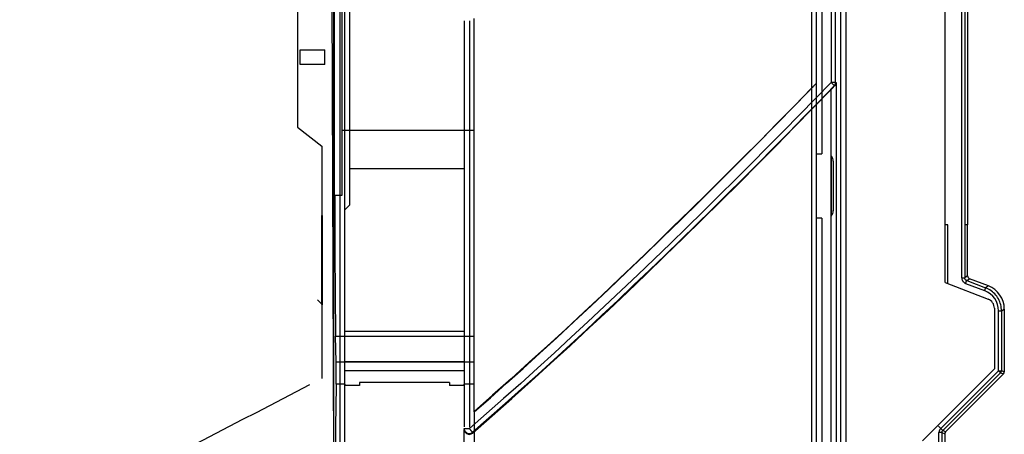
# Model space of a CAD drawing. Header units: millimetres. Extents: x -131 to 243, y -114 to 197.
# Tile 6 of 8: x 45 to 243, y -2 to 81. Entities that reach past the tile are written whole.
import ezdxf

# ---------------------------------------------------------------- set-up
doc = ezdxf.new("R2010")
doc.units = ezdxf.units.MM
doc.layers.add('MAIN-1', color=7, linetype='Continuous')
doc.layers.add('MAIN-2', color=7, linetype='Continuous')

msp = doc.modelspace()

# ---------------------------------------------------------------- linework, layer by layer
at = {"layer": 'MAIN-1'}
for p, q in [((206.31, 161.64), (206.31, 54.39)), ((100.68, 102.47), (100.68, 59.73)), ((108.14, 45.94), (108.14, 100.34)), ((109.61, 100.34), (109.61, 45.94)), ((231.2, 40.02), (231.2, 88.58)), ((136.3, 77.47), (136.3, 81.64)), ((136.3, 73.3), (136.3, 77.47)), ((101.2, 72.37), (101.2, 75.37)), ((101.2, 75.37), (106.2, 75.37)), ((106.2, 72.37), (106.2, 75.37)), ((106.2, 72.37), (101.2, 72.37)), ((136.3, 69.13), (136.3, 73.3)), ((136.3, 64.96), (136.3, 69.13)), ((204.28, 67.61), (200.82, 64.06)), ((201, 64.22), (205, 68.33)), ((204.26, 67.57), (204.26, -88.64)), ((204.33, 67.66), (204.28, 67.61)), ((204.39, 67.72), (204.33, 67.66)), ((204.44, 67.77), (204.39, 67.72)), ((204.49, 67.83), (204.44, 67.77)), ((204.55, 67.88), (204.49, 67.83)), ((204.6, 67.93), (204.55, 67.88)), ((204.65, 67.99), (204.6, 67.93)), ((204.7, 68.04), (204.65, 67.99)), ((204.75, 68.09), (204.7, 68.04)), ((204.8, 68.13), (204.75, 68.09)), ((204.84, 68.18), (204.8, 68.13)), ((204.88, 68.22), (204.84, 68.18)), ((204.92, 68.26), (204.88, 68.22)), ((204.96, 68.3), (204.92, 68.26)), ((205, 68.33), (204.96, 68.3)), ((205.02, 68.36), (205, 68.33)), ((205.04, 68.38), (205.02, 68.36)), ((205.06, 68.4), (205.04, 68.38)), ((205.08, 68.42), (205.06, 68.4)), ((205.1, 68.44), (205.08, 68.42)), ((205.11, 68.45), (205.1, 68.44)), ((205.13, 68.47), (205.11, 68.45)), ((205.14, 68.48), (205.13, 68.47)), ((205.15, 68.5), (205.14, 68.48)), ((205.16, 68.51), (205.15, 68.5)), ((205.17, 68.51), (205.16, 68.51)), ((205.18, 68.52), (205.17, 68.52)), ((205.17, 68.52), (205.17, 68.51)), ((205.26, 68.6), (205.18, 68.53)), ((205.18, 68.53), (205.18, 68.52)), ((205.26, 54.39), (205.26, 68.6)), ((136.3, 60.79), (136.3, 64.96)), ((197.05, 60.18), (201, 64.22)), ((200.82, 64.06), (197.36, 60.53)), ((100.68, 59.73), (105.61, 55.9)), ((136.3, 56.62), (136.3, 60.79)), ((193.14, 56.21), (197.05, 60.18)), ((197.36, 60.53), (193.88, 57)), ((136.3, 59.06), (109.61, 59.06)), ((105.61, 55.9), (105.61, 45.55)), ((136.3, 52.45), (136.3, 56.62)), ((189.27, 52.32), (193.14, 56.21)), ((193.88, 57), (190.38, 53.48)), ((205.26, 41.4), (205.26, 54.39)), ((205.26, 54.39), (206.31, 54.39)), ((208.25, 47.9), (208.25, 53.92)), ((136.3, 48.28), (136.3, 52.45)), ((185.45, 48.5), (189.27, 52.32)), ((190.38, 53.48), (186.88, 49.97)), ((208.65, 52.9), (208.65, 47.9)), ((186.88, 49.97), (183.36, 46.48)), ((136.3, 44.11), (136.3, 48.28)), ((181.67, 44.75), (185.45, 48.5)), ((208.25, 41.87), (208.25, 47.9)), ((208.65, 47.9), (208.65, 42.89)), ((109.61, 45.94), (108.14, 45.94)), ((183.36, 46.48), (179.83, 43)), ((105.61, 45.55), (105.61, 41.89)), ((136.3, 39.94), (136.3, 44.11)), ((177.93, 41.07), (181.67, 44.75)), ((105.61, 41.81), (105.61, 41.89)), ((105.7, 41.89), (105.61, 41.81)), ((105.7, 41.89), (105.61, 41.89)), ((105.61, 23.98), (105.61, 41.81)), ((105.7, 23.89), (105.7, 41.89)), ((179.83, 43), (176.28, 39.53)), ((136.3, 35.77), (136.3, 39.94)), ((174.23, 37.46), (177.93, 41.07)), ((205.26, -88.64), (205.26, 41.4)), ((206.31, 41.4), (205.26, 41.4)), ((206.31, 41.4), (206.31, -89.62)), ((231.2, 28.37), (231.2, 40.02)), ((231.7, 40.02), (231.2, 40.02)), ((231.7, 28.18), (231.7, 40.02)), ((176.28, 39.53), (172.73, 36.07)), ((136.3, 31.59), (136.3, 35.77)), ((172.73, 36.07), (169.17, 32.64)), ((170.58, 33.92), (174.23, 37.46)), ((166.97, 30.45), (170.58, 33.92)), ((169.17, 32.64), (165.58, 29.21)), ((136.3, 27.42), (136.3, 31.59)), ((163.4, 27.05), (166.97, 30.45)), ((165.58, 29.21), (161.98, 25.8)), ((231.2, 28.37), (239.82, 25.06)), ((136.3, 23.25), (136.3, 27.42)), ((161.98, 25.8), (158.36, 22.4)), ((159.87, 23.72), (163.4, 27.05)), ((105.7, 23.89), (104.7, 24.89)), ((105.61, 23.98), (105.61, 23.89)), ((105.61, 23.89), (105.7, 23.89)), ((105.61, 23.89), (105.61, 9.01)), ((136.3, 19.08), (136.3, 23.25)), ((158.36, 22.4), (154.73, 19.01)), ((156.38, 20.45), (159.87, 23.72)), ((241.1, 23.19), (241.1, 10.95)), ((152.93, 17.26), (156.38, 20.45)), ((136.3, 14.91), (136.3, 19.08)), ((154.73, 19.01), (151.07, 15.65)), ((108.48, 12.4), (108.37, 17.57)), ((108.37, 17.57), (136.3, 17.57)), ((149.53, 14.13), (152.93, 17.26)), ((136.3, 10.74), (136.3, 14.91)), ((146.16, 11.07), (149.53, 14.13)), ((151.07, 15.65), (147.4, 12.3)), ((108.48, 7.88), (108.48, 12.4)), ((108.48, 12.4), (136.3, 12.4)), ((147.4, 12.3), (143.71, 8.97)), ((136.3, 6.57), (136.3, 10.74)), ((142.83, 8.08), (146.16, 11.07)), ((241.1, 10.95), (226.6, -3.55)), ((139.55, 5.15), (142.83, 8.08)), ((143.71, 8.97), (140.01, 5.67)), ((110.2, 7.88), (108.48, 7.88)), ((110.2, 7.88), (110.2, 7.59)), ((136.3, 7.88), (134.3, 7.88)), ((134.3, 7.59), (134.3, 7.88)), ((136.3, 2.4), (136.3, 6.57)), ((140.01, 5.67), (136.3, 2.4)), ((136.3, 2.29), (139.55, 5.15)), ((136.3, 2.29), (136.3, 2.4)), ((136.3, 2.29), (136.3, -89.64))]:
    msp.add_line(p, q, dxfattribs=at)
for centre, radius, start, end in [((207.15, 52.9), 1.5, 359.9999, 42.8336), ((207.15, 42.89), 1.5, 317.1665, 359.9999), ((239.1, 23.19), 2, 0, 69)]:
    msp.add_arc(centre, radius, start, end, dxfattribs=at)
for centre, major_axis, ratio, start_param, end_param in [((233.07, 34.45), (0, 1652.48), 0.017426, 1.496117, 1.550734), ((233.95, 34.45), (0, -1651.49), 0.017426, -1.645475, -1.591428), ((122.46, 34.52), (0, 1662.42), 0.008727, 1.533282, 1.564159), ((108.51, 48.49), (0, 35.15), 0.008727, 1.64341, 2.646529), ((122.46, 34.52), (0, 1662.42), 0.008727, 1.564159, 1.60428), ((155.09, 34.59), (3216.52, 1663.72), 0.000001, 1.58695, 1.613806), ((108.64, -36.6), (0, -47.8), 0.008726, -2.766748, -0.278714)]:
    msp.add_ellipse(centre, major_axis=major_axis, ratio=ratio, start_param=start_param, end_param=end_param, dxfattribs=at)
at = {"layer": 'MAIN-2'}
for p, q in [((210.15, -94.53), (210.15, 163.57)), ((211.15, 163.57), (211.15, -94.53)), ((109.2, 144.34), (109.2, 47.23)), ((110.2, -22.64), (110.2, 143.19)), ((111.21, 44.09), (111.21, 102.5)), ((107.58, 96.94), (107.97, -21.22)), ((234.54, 29.34), (234.54, 91.68)), ((235.14, 91.68), (235.14, 29.34)), ((235.2, 40.02), (235.2, 88.58)), ((235.7, 88.58), (235.7, 40.02)), ((209.12, 78.66), (209.12, 83.6)), ((209.12, 73.71), (209.12, 78.66)), ((101.2, 75.37), (101.2, 75.37)), ((106.2, 75.37), (106.2, 75.37)), ((209.12, 68.76), (209.12, 73.71)), ((101.2, 72.37), (101.2, 72.37)), ((106.2, 72.37), (106.2, 72.37)), ((208.22, 68.78), (205.03, 65.5)), ((205.79, 64.92), (208.84, 68.07)), ((208.25, 67.39), (208.32, 67.46)), ((208.32, 67.46), (208.39, 67.53)), ((208.39, 67.53), (208.46, 67.6)), ((208.46, 67.6), (208.52, 67.67)), ((208.52, 67.67), (208.59, 67.73)), ((208.59, 67.73), (208.65, 67.8)), ((208.65, 67.8), (208.72, 67.86)), ((208.72, 67.86), (208.78, 67.93)), ((208.78, 67.93), (208.84, 67.99)), ((208.89, 68.05), (208.84, 68.07)), ((208.84, 67.99), (208.89, 68.05)), ((208.95, 68.1), (208.89, 68.05)), ((208.99, 68.16), (208.95, 68.1)), ((209.04, 68.22), (208.99, 68.16)), ((209.07, 68.29), (209.04, 68.22)), ((209.11, 68.36), (209.07, 68.29)), ((209.13, 68.43), (209.11, 68.36)), ((209.12, 68.76), (209.19, 68.74)), ((209.16, 68.5), (209.13, 68.43)), ((209.17, 68.58), (209.16, 68.5)), ((209.18, 68.66), (209.17, 68.58)), ((209.19, 68.74), (209.18, 68.66)), ((209.19, 68.74), (209.19, -93.57)), ((205.03, 65.5), (201.83, 62.22)), ((204.53, 63.55), (208.19, 67.32)), ((208.19, 67.32), (208.25, 67.39)), ((208.19, -93.57), (208.19, 67.32)), ((200.86, 59.79), (204.53, 63.55)), ((202.73, 61.79), (205.79, 64.92)), ((201.83, 62.22), (198.62, 58.95)), ((199.66, 58.66), (202.73, 61.79)), ((100.68, 59.73), (100.68, 59.73)), ((197.17, 56.03), (200.86, 59.79)), ((198.62, 58.95), (195.39, 55.68)), ((196.58, 55.54), (199.66, 58.66)), ((105.61, 55.9), (105.61, 55.9)), ((195.39, 55.68), (192.16, 52.43)), ((193.46, 52.28), (197.17, 56.03)), ((193.49, 52.42), (196.58, 55.54)), ((205.26, 54.39), (205.26, 54.39)), ((192.16, 52.43), (188.92, 49.19)), ((189.74, 48.54), (193.46, 52.28)), ((190.39, 49.32), (193.49, 52.42)), ((111.21, 51.38), (134.3, 51.38)), ((188.92, 49.19), (185.67, 45.95)), ((186, 44.82), (189.74, 48.54)), ((187.28, 46.22), (190.39, 49.32)), ((109.2, 47.23), (109.2, -22.67)), ((109.61, 45.94), (109.61, 45.94)), ((185.67, 45.95), (182.4, 42.72)), ((184.17, 43.13), (187.28, 46.22)), ((110.2, 43.09), (111.21, 44.09)), ((111.21, 44.09), (111.21, 44.09)), ((182.25, 41.11), (186, 44.82)), ((105.61, 41.89), (105.61, 41.89)), ((105.7, 41.89), (105.7, 41.89)), ((110.2, 43.09), (110.2, 43.09)), ((182.4, 42.72), (179.13, 39.51)), ((181.04, 40.05), (184.17, 43.13)), ((177.9, 36.98), (181.04, 40.05)), ((178.49, 37.42), (182.25, 41.11)), ((205.26, 41.4), (205.26, 41.4)), ((231.2, 40.02), (231.2, 40.02)), ((235.7, 40.02), (235.2, 40.02)), ((235.7, 29.73), (235.7, 40.02)), ((235.7, 40.02), (235.7, 40.02)), ((179.13, 39.51), (175.84, 36.3)), ((175.84, 36.3), (172.54, 33.11)), ((174.73, 33.75), (178.49, 37.42)), ((174.75, 33.92), (177.9, 36.98)), ((170.95, 30.11), (174.73, 33.75)), ((171.59, 30.87), (174.75, 33.92)), ((172.54, 33.11), (169.23, 29.93)), ((169.23, 29.93), (165.9, 26.76)), ((167.15, 26.48), (170.95, 30.11)), ((168.41, 27.83), (171.59, 30.87)), ((165.23, 24.8), (168.41, 27.83)), ((234.54, 29.34), (234.54, 29.27)), ((234.54, 29.34), (235.14, 29.34)), ((234.54, 29.27), (234.55, 29.19)), ((234.55, 29.19), (234.56, 29.11)), ((234.56, 29.11), (234.57, 29.04)), ((234.57, 29.04), (234.6, 28.97)), ((234.6, 28.97), (234.62, 28.9)), ((234.62, 28.9), (234.65, 28.83)), ((234.65, 28.83), (234.69, 28.76)), ((234.69, 28.76), (234.73, 28.7)), ((234.73, 28.7), (234.77, 28.63)), ((234.77, 28.63), (234.82, 28.58)), ((234.82, 28.58), (234.87, 28.52)), ((234.87, 28.52), (234.92, 28.47)), ((234.92, 28.47), (234.98, 28.42)), ((234.98, 28.42), (235.04, 28.37)), ((235.04, 28.37), (235.1, 28.33)), ((235.1, 28.33), (235.16, 28.29)), ((235.7, 29.73), (235.14, 29.34)), ((235.14, 29.31), (235.14, 29.34)), ((235.14, 29.27), (235.14, 29.31)), ((235.15, 29.23), (235.14, 29.27)), ((235.16, 29.19), (235.15, 29.23)), ((235.17, 29.16), (235.16, 29.19)), ((235.16, 28.29), (235.23, 28.26)), ((235.18, 29.12), (235.17, 29.16)), ((235.19, 29.09), (235.18, 29.12)), ((235.21, 29.05), (235.19, 29.09)), ((235.23, 29.02), (235.21, 29.05)), ((235.25, 28.99), (235.23, 29.02)), ((235.23, 28.26), (235.31, 28.22)), ((235.28, 28.96), (235.25, 28.99)), ((235.3, 28.93), (235.28, 28.96)), ((235.33, 28.9), (235.3, 28.93)), ((235.31, 28.22), (239.11, 26.76)), ((235.36, 28.88), (235.33, 28.9)), ((235.39, 28.86), (235.36, 28.88)), ((235.42, 28.84), (235.39, 28.86)), ((235.45, 28.82), (235.42, 28.84)), ((235.49, 28.8), (235.45, 28.82)), ((235.52, 28.78), (235.49, 28.8)), ((235.52, 28.78), (236.08, 29.17)), ((235.52, 28.78), (239.33, 27.32)), ((239.89, 27.71), (236.08, 29.17)), ((165.9, 26.76), (162.56, 23.6)), ((163.32, 22.85), (167.15, 26.48)), ((239.89, 27.71), (239.33, 27.32)), ((239.62, 27.2), (239.33, 27.32)), ((239.9, 27.06), (239.62, 27.2)), ((240.18, 26.9), (239.9, 27.06)), ((240.44, 26.72), (240.18, 26.9)), ((240.69, 26.53), (240.44, 26.72)), ((240.93, 26.32), (240.69, 26.53)), ((241.16, 26.1), (240.93, 26.32)), ((241.37, 25.87), (241.16, 26.1)), ((241.57, 25.62), (241.37, 25.87)), ((105.61, 23.89), (105.61, 23.89)), ((105.7, 23.89), (105.7, 23.89)), ((162.03, 21.79), (165.23, 24.8)), ((239.82, 25.06), (239.82, 25.06)), ((241.74, 25.36), (241.57, 25.62)), ((241.91, 25.08), (241.74, 25.36)), ((242.05, 24.8), (241.91, 25.08)), ((242.18, 24.51), (242.05, 24.8)), ((242.29, 24.21), (242.18, 24.51)), ((242.38, 23.91), (242.29, 24.21)), ((242.45, 23.6), (242.38, 23.91)), ((162.56, 23.6), (159.21, 20.46)), ((159.47, 19.23), (163.32, 22.85)), ((241.1, 23.19), (241.1, 23.19)), ((241.94, 10.6), (241.94, 22.66)), ((242.5, 23.29), (242.45, 23.6)), ((242.53, 22.97), (242.5, 23.29)), ((242.54, 22.66), (242.53, 22.97)), ((242.54, 22.66), (243.1, 23.04)), ((242.54, 22.66), (242.54, 10.6)), ((243.1, 23.04), (243.1, 10.37)), ((159.21, 20.46), (155.85, 17.34)), ((158.82, 18.79), (162.03, 21.79)), ((134.3, 18.48), (110.2, 18.48)), ((155.6, 15.63), (159.47, 19.23)), ((155.6, 15.8), (158.82, 18.79)), ((155.85, 17.34), (152.47, 14.22)), ((152.47, 14.22), (149.07, 11.13)), ((151.7, 12.05), (155.6, 15.63)), ((152.36, 12.82), (155.6, 15.8)), ((134.3, 12.37), (110.2, 12.37)), ((147.78, 8.5), (151.7, 12.05)), ((149.11, 9.86), (152.36, 12.82)), ((134.3, 10.6), (110.2, 10.6)), ((149.07, 11.13), (145.66, 8.05)), ((241.94, 10.6), (230.29, -1.05)), ((242.36, 10.18), (230.71, -1.47)), ((231.28, -1.7), (242.92, 9.94)), ((241.1, 10.95), (241.1, 10.95)), ((241.94, 10.6), (242.36, 10.6)), ((241.94, 10.6), (242.36, 10.18)), ((242.28, 10.26), (242.36, 10.18)), ((242.36, 10.6), (242.54, 10.6)), ((242.36, 10.18), (242.92, 9.94)), ((243.1, 10.37), (242.54, 10.6)), ((105.61, 9.01), (105.61, 9.01)), ((113.2, 8.2), (113.2, 8.2)), ((131.3, 8.2), (113.2, 8.2)), ((113.2, 8.2), (113.2, 7.59)), ((131.3, 8.2), (131.3, 8.2)), ((131.3, 8.2), (131.3, 7.59)), ((145.66, 8.05), (142.23, 4.98)), ((143.85, 4.97), (147.78, 8.5)), ((145.84, 6.92), (149.11, 9.86)), ((110.2, 7.59), (110.2, 7.59)), ((110.2, 7.59), (110.2, 7.59)), ((113.2, 7.59), (110.2, 7.59)), ((113.2, 7.59), (113.2, 7.59)), ((131.3, 7.59), (131.3, 7.59)), ((134.3, 7.59), (131.3, 7.59)), ((134.3, 7.59), (134.3, 7.59)), ((134.3, 7.59), (134.3, 7.59)), ((142.56, 3.99), (145.84, 6.92)), ((142.23, 4.98), (138.79, 1.94)), ((139.27, 1.08), (142.56, 3.99)), ((139.91, 1.47), (143.85, 4.97)), ((136.3, 2.29), (136.3, 2.29)), ((138.79, 1.94), (135.33, -1.09)), ((135.96, -1.99), (139.91, 1.47)), ((135.96, -1.82), (139.27, 1.08)), ((134.3, -1.06), (134.3, -1.07)), ((134.3, -1.06), (134.3, -1.26)), ((134.3, -1.12), (134.3, -1.06)), ((134.3, -1.07), (134.3, -1.07)), ((134.3, -1.07), (134.31, -1.07)), ((134.31, -1.18), (134.3, -1.12)), ((134.3, -92.26), (134.3, -1.26)), ((134.31, -1.07), (134.32, -1.07)), ((134.32, -1.24), (134.31, -1.18)), ((134.32, -1.07), (134.33, -1.07)), ((134.33, -1.3), (134.32, -1.24)), ((134.33, -1.07), (134.34, -1.08)), ((134.34, -1.36), (134.33, -1.3)), ((134.34, -1.08), (134.36, -1.08)), ((134.36, -1.42), (134.34, -1.36)), ((134.36, -1.08), (134.38, -1.08)), ((134.39, -1.47), (134.36, -1.42)), ((134.38, -1.08), (134.4, -1.08)), ((134.41, -1.53), (134.39, -1.47)), ((134.4, -1.08), (134.42, -1.08)), ((134.44, -1.58), (134.41, -1.53)), ((134.42, -1.08), (134.45, -1.08)), ((134.48, -1.63), (134.44, -1.58)), ((134.45, -1.08), (134.48, -1.07)), ((134.48, -1.07), (134.51, -1.07)), ((134.51, -1.68), (134.48, -1.63)), ((134.51, -1.07), (134.54, -1.07)), ((134.55, -1.72), (134.51, -1.68)), ((134.54, -1.07), (134.58, -1.07)), ((134.59, -1.77), (134.55, -1.72)), ((134.58, -1.07), (134.62, -1.08)), ((134.63, -1.81), (134.59, -1.77)), ((134.62, -1.08), (134.66, -1.08)), ((134.68, -1.85), (134.63, -1.81)), ((134.66, -1.08), (134.7, -1.08)), ((134.73, -1.88), (134.68, -1.85)), ((134.7, -1.08), (134.75, -1.08)), ((134.78, -1.92), (134.73, -1.88)), ((134.75, -1.08), (134.79, -1.08)), ((134.83, -1.95), (134.78, -1.92)), ((134.79, -1.08), (134.84, -1.08)), ((134.89, -1.97), (134.83, -1.95)), ((134.84, -1.08), (134.89, -1.09)), ((134.89, -1.09), (134.94, -1.09)), ((134.94, -1.09), (134.99, -1.09)), ((134.99, -1.09), (135.04, -1.09)), ((135.04, -1.09), (135.09, -1.09)), ((135.09, -1.09), (135.14, -1.09)), ((135.14, -1.09), (135.19, -1.09)), ((135.19, -1.09), (135.25, -1.09)), ((135.25, -1.09), (135.3, -1.09)), ((135.3, -1.09), (135.3, -1.09)), ((135.3, -1.09), (135.31, -1.09)), ((135.31, -1.09), (135.31, -1.09)), ((135.31, -1.09), (135.32, -1.09)), ((135.32, -1.09), (135.32, -1.09)), ((135.32, -1.09), (135.33, -1.09)), ((135.37, -1.14), (135.33, -1.09)), ((135.42, -1.19), (135.37, -1.14)), ((135.46, -1.24), (135.42, -1.19)), ((135.51, -1.29), (135.46, -1.24)), ((135.55, -1.34), (135.51, -1.29)), ((135.59, -1.39), (135.55, -1.34)), ((135.63, -1.43), (135.59, -1.39)), ((135.67, -1.48), (135.63, -1.43)), ((135.7, -1.52), (135.67, -1.48)), ((135.74, -1.56), (135.7, -1.52)), ((135.77, -1.6), (135.74, -1.56)), ((135.8, -1.63), (135.77, -1.6)), ((135.83, -1.67), (135.8, -1.63)), ((135.86, -1.7), (135.83, -1.67)), ((135.88, -1.72), (135.86, -1.7)), ((135.9, -1.75), (135.88, -1.72)), ((135.92, -1.77), (135.9, -1.75)), ((135.93, -1.78), (135.92, -1.77)), ((135.94, -1.8), (135.93, -1.78)), ((135.95, -1.81), (135.94, -1.8)), ((135.95, -1.82), (135.95, -1.81)), ((135.96, -1.82), (135.95, -1.82)), ((135.96, -1.99), (135.96, -1.82)), ((230.71, -1.47), (229.86, -0.62)), ((229.95, -1.75), (229.94, -1.79)), ((229.94, -1.79), (229.94, -1.84)), ((229.94, -1.84), (229.94, -1.89)), ((229.94, -111.92), (229.94, -1.89)), ((230.54, -1.89), (229.94, -1.89)), ((229.96, -1.65), (229.95, -1.7)), ((229.95, -1.7), (229.95, -1.75)), ((229.97, -1.6), (229.96, -1.65)), ((229.99, -1.55), (229.97, -1.6)), ((230, -1.51), (229.99, -1.55)), ((230.02, -1.46), (230, -1.51)), ((230.04, -1.41), (230.02, -1.46)), ((230.06, -1.37), (230.04, -1.41)), ((230.08, -1.32), (230.06, -1.37)), ((230.11, -1.28), (230.08, -1.32)), ((230.13, -1.24), (230.11, -1.28)), ((230.16, -1.2), (230.13, -1.24)), ((230.19, -1.16), (230.16, -1.2)), ((230.22, -1.12), (230.19, -1.16)), ((230.25, -1.08), (230.22, -1.12)), ((230.29, -1.05), (230.25, -1.08)), ((230.54, -1.8), (230.55, -1.77)), ((230.54, -1.82), (230.54, -1.8)), ((230.54, -1.85), (230.54, -1.82)), ((230.54, -1.87), (230.54, -1.85)), ((230.54, -1.89), (230.54, -1.87)), ((230.54, -1.89), (230.54, -111.92)), ((230.54, -1.89), (231.1, -2.13)), ((230.55, -1.75), (230.56, -1.72)), ((230.55, -1.77), (230.55, -1.75)), ((230.56, -1.72), (230.57, -1.7)), ((230.57, -1.7), (230.58, -1.68)), ((230.58, -1.68), (230.59, -1.65)), ((230.59, -1.65), (230.6, -1.63)), ((230.6, -1.63), (230.61, -1.61)), ((230.61, -1.61), (230.62, -1.59)), ((230.62, -1.59), (230.63, -1.57)), ((230.63, -1.57), (230.65, -1.55)), ((230.65, -1.55), (230.66, -1.53)), ((230.66, -1.53), (230.68, -1.51)), ((230.68, -1.51), (230.69, -1.49)), ((230.69, -1.49), (230.71, -1.47)), ((231.28, -1.7), (230.71, -1.47)), ((231.1, -2.13), (231.1, -112.48))]:
    msp.add_line(p, q, dxfattribs=at)
for centre, start, end in [((207.15, 52.89), 359.9988, 42.8283), ((207.15, 42.9), 317.1717, 0.0012)]:
    msp.add_arc(centre, 1.5, start, end, dxfattribs=at)
for centre, major_axis, ratio, start_param, end_param in [((237.05, 34.44), (0, -1656.1), 0.017411, -1.64832, -1.591536), ((134.31, 34.49), (0, -1666.43), 0.000008, -1.598839, -1.549649), ((135.34, 34.49), (0, 1667.43), 0.000008, 1.54277, 1.591943), ((208.12, 68.76), (0.718, -0.696), 0.085863, 1.482337, 1.511757), ((208.12, 68.76), (1, 0), 0.020735, 0.017601, 1.468557), ((208.12, 68.76), (0.718, -0.696), 0.085863, 0.017598, 1.482337), ((208.12, 68.76), (0.374, 0.927), 0.999822, -1.955294, -1.189375), ((235.31, 28.22), (-0.215, -0.56), 0.000003, 1.570801, 2.803605), ((236.3, 29.73), (-0.495, -0.34), 0.999945, -0.602113, 0.602112), ((239.11, 26.76), (0.215, 0.56), 0.00003, 0.020387, 1.570844), ((237.54, 22.66), (2.44, -3.66), 1, 0.982767, 2.18711), ((238.1, 23.04), (4.12, 2.83), 0.999944, -0.602112, 0.602113), ((241.94, 22.66), (-0.6, 0), 0.000028, 1.570743, 3.129774), ((241.94, 10.6), (-0.23, -0.554), 0.999955, 1.178445, 1.963535), ((242.5, 10.37), (0.554, -0.23), 0.999955, -0.392684, 0.392683), ((135.3, -1.26), (1, 0), 0.977978, 3.141589, 4.712389), ((135.3, -1.06), (-1, 0), 0.999752, 1.143171, 2.286335), ((231.7, -2.13), (-0.554, 0.23), 0.999955, -0.392684, 0.392683), ((135.3, -1.23), (0, -1), 0.999752, 0.000003, 0.715474)]:
    msp.add_ellipse(centre, major_axis=major_axis, ratio=ratio, start_param=start_param, end_param=end_param, dxfattribs=at)

doc.saveas('drawing.dxf')
